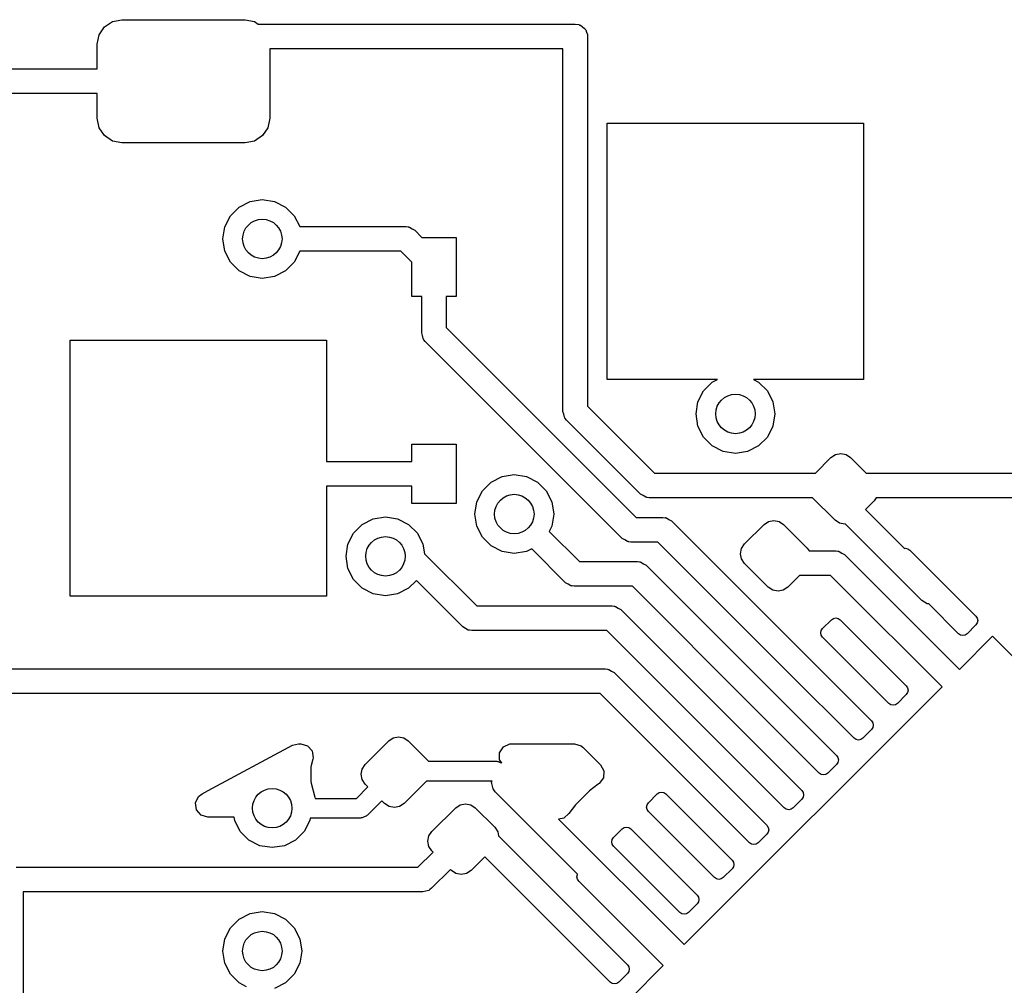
# Model space of a CAD drawing. Extents: x 3.08 to 5.54, y -3.21 to -0.59.
# Tile 5 of 10: x 3.99 to 4.38, y -1.36 to -0.98. Entities that reach past the tile are written whole.
import ezdxf

# ---------------------------------------------------------------- set-up
doc = ezdxf.new("R2010")
doc.units = 0
doc.header["$MEASUREMENT"] = 0
doc.layers.add('BLACK', color=7, linetype='CONTINUOUS')

msp = doc.modelspace()

# ---------------------------------------------------------------- linework, layer by layer
at = {"layer": 'BLACK', "linetype": 'CONTINUOUS'}
for p, q in [((4.02142, -0.98147), (4.02355, -0.978276)), ((4.02355, -0.978276), (4.02675, -0.976143)), ((4.02675, -0.976143), (4.03051, -0.975394)), ((4.03051, -0.975394), (4.07972, -0.975394)), ((4.07972, -0.975394), (4.08349, -0.976143)), ((4.08349, -0.976143), (4.08499, -0.977146)), ((4.08499, -0.977146), (4.21163, -0.977146)), ((4.21163, -0.977146), (4.21303, -0.977349)), ((4.21303, -0.977349), (4.21333, -0.977542)), ((4.21333, -0.977542), (4.21368, -0.977593)), ((4.21368, -0.977593), (4.21447, -0.978282)), ((4.21447, -0.978282), (4.21536, -0.978852)), ((4.21536, -0.978852), (4.2155, -0.979176)), ((4.2155, -0.979176), (4.21577, -0.979409)), ((4.02067, -0.985236), (4.02142, -0.98147)), ((4.21577, -0.979409), (4.21607, -0.980417)), ((4.21607, -0.980417), (4.2165, -0.981374)), ((4.2165, -0.981374), (4.21645, -0.981726)), ((4.21645, -0.981726), (4.21655, -0.982067)), ((4.21655, -0.982067), (4.21655, -1.12983)), ((4.02067, -0.995079), (4.02067, -0.985236)), ((4.20671, -0.986989), (4.08957, -0.986989)), ((4.08957, -0.986989), (4.08957, -1.01476)), ((4.20671, -1.13187), (4.20671, -0.986989)), ((3.98224, -0.995079), (4.02067, -0.995079)), ((4.02067, -1.00492), (3.98428, -1.00492)), ((4.02067, -1.01476), (4.02067, -1.00492)), ((4.02142, -1.01853), (4.02067, -1.01476)), ((4.02355, -1.02172), (4.02142, -1.01853)), ((4.08882, -1.01853), (4.08668, -1.02172)), ((4.08957, -1.01476), (4.08882, -1.01853)), ((4.22441, -1.11909), (4.22441, -1.01673)), ((4.22441, -1.01673), (4.32677, -1.01673)), ((4.32677, -1.01673), (4.32677, -1.11909)), ((4.02675, -1.02386), (4.02355, -1.02172)), ((4.08668, -1.02172), (4.08349, -1.02386)), ((4.03051, -1.02461), (4.02675, -1.02386)), ((4.07972, -1.02461), (4.03051, -1.02461)), ((4.08349, -1.02386), (4.07972, -1.02461)), ((4.07736, -1.05025), (4.08175, -1.04801)), ((4.08175, -1.04801), (4.08661, -1.04724)), ((4.08661, -1.04724), (4.09148, -1.04801)), ((4.09148, -1.04801), (4.09587, -1.05025)), ((4.07164, -1.05813), (4.07387, -1.05374)), ((4.07387, -1.05374), (4.07736, -1.05025)), ((4.09587, -1.05025), (4.09935, -1.05374)), ((4.09935, -1.05374), (4.10156, -1.05807)), ((4.07087, -1.06299), (4.07164, -1.05813)), ((4.10156, -1.05807), (4.14403, -1.05807)), ((4.14403, -1.05807), (4.14489, -1.0582)), ((4.14489, -1.0582), (4.14508, -1.05818)), ((4.14508, -1.05818), (4.14517, -1.05824)), ((4.14517, -1.05824), (4.14543, -1.05827)), ((4.14543, -1.05827), (4.14644, -1.05893)), ((4.14644, -1.05893), (4.14751, -1.05951)), ((4.14751, -1.05951), (4.15033, -1.06234)), ((4.07164, -1.06786), (4.07087, -1.06299)), ((4.15033, -1.06234), (4.16404, -1.06234)), ((4.16404, -1.06234), (4.16404, -1.08596)), ((4.07387, -1.07225), (4.07164, -1.06786)), ((4.10156, -1.06791), (4.09935, -1.07225)), ((4.14199, -1.06791), (4.10156, -1.06791)), ((4.14632, -1.07225), (4.14199, -1.06791)), ((4.07736, -1.07573), (4.07387, -1.07225)), ((4.09935, -1.07225), (4.09587, -1.07573)), ((4.14632, -1.08596), (4.14632, -1.07225)), ((4.08175, -1.07797), (4.07736, -1.07573)), ((4.09587, -1.07573), (4.09148, -1.07797)), ((4.08661, -1.07874), (4.08175, -1.07797)), ((4.09148, -1.07797), (4.08661, -1.07874)), ((4.15026, -1.08596), (4.14632, -1.08596)), ((4.15026, -1.10045), (4.15026, -1.08596)), ((4.16404, -1.08596), (4.1601, -1.08596)), ((4.1601, -1.08596), (4.1601, -1.09841)), ((4.1506, -1.10161), (4.15026, -1.10045)), ((4.1601, -1.09841), (4.23589, -1.17419)), ((4.00984, -1.20571), (4.00984, -1.10335)), ((4.00984, -1.10335), (4.1122, -1.10335)), ((4.1122, -1.10335), (4.1122, -1.1519)), ((4.15086, -1.1028), (4.1506, -1.10161)), ((4.15101, -1.103), (4.15086, -1.1028)), ((4.15104, -1.10311), (4.15101, -1.103)), ((4.15118, -1.10323), (4.15104, -1.10311)), ((4.1517, -1.10393), (4.15118, -1.10323)), ((4.23037, -1.18259), (4.1517, -1.10393)), ((4.26841, -1.11909), (4.22441, -1.11909)), ((4.26285, -1.12364), (4.26633, -1.12015)), ((4.26633, -1.12015), (4.26841, -1.11909)), ((4.32677, -1.11909), (4.28277, -1.11909)), ((4.28277, -1.11909), (4.28484, -1.12015)), ((4.28484, -1.12015), (4.28833, -1.12364)), ((4.26061, -1.12803), (4.26285, -1.12364)), ((4.28833, -1.12364), (4.29057, -1.12803)), ((4.25984, -1.13289), (4.26061, -1.12803)), ((4.29057, -1.12803), (4.29134, -1.13289)), ((4.20705, -1.13303), (4.20671, -1.13187)), ((4.21655, -1.12983), (4.24322, -1.1565)), ((4.20731, -1.13422), (4.20705, -1.13303)), ((4.20746, -1.13442), (4.20731, -1.13422)), ((4.20749, -1.13453), (4.20746, -1.13442)), ((4.20763, -1.13465), (4.20749, -1.13453)), ((4.20815, -1.13535), (4.20763, -1.13465)), ((4.2377, -1.1649), (4.20815, -1.13535)), ((4.26061, -1.13776), (4.25984, -1.13289)), ((4.29134, -1.13289), (4.29057, -1.13776)), ((4.26285, -1.14215), (4.26061, -1.13776)), ((4.29057, -1.13776), (4.28833, -1.14215)), ((4.26633, -1.14563), (4.26285, -1.14215)), ((4.28833, -1.14215), (4.28484, -1.14563)), ((4.14632, -1.1519), (4.14632, -1.14501)), ((4.14632, -1.14501), (4.16404, -1.14501)), ((4.16404, -1.14501), (4.16404, -1.16863)), ((4.27072, -1.14787), (4.26633, -1.14563)), ((4.27559, -1.14864), (4.27072, -1.14787)), ((4.28045, -1.14787), (4.27559, -1.14864)), ((4.28484, -1.14563), (4.28045, -1.14787)), ((4.1122, -1.1519), (4.14632, -1.1519)), ((4.30754, -1.1565), (4.31375, -1.15029)), ((4.31375, -1.15029), (4.31554, -1.1491)), ((4.31554, -1.1491), (4.31765, -1.14868)), ((4.31765, -1.14868), (4.31975, -1.1491)), ((4.31975, -1.1491), (4.32154, -1.15029)), ((4.32154, -1.15029), (4.32775, -1.1565)), ((4.17452, -1.16361), (4.178, -1.16013)), ((4.178, -1.16013), (4.18239, -1.15789)), ((4.18239, -1.15789), (4.18726, -1.15712)), ((4.18726, -1.15712), (4.19213, -1.15789)), ((4.19213, -1.15789), (4.19652, -1.16013)), ((4.19652, -1.16013), (4.2, -1.16361)), ((4.24322, -1.1565), (4.30754, -1.1565)), ((4.32775, -1.1565), (4.3921, -1.1565)), ((4.14632, -1.16174), (4.1122, -1.16174)), ((4.1122, -1.16174), (4.1122, -1.20571)), ((4.14632, -1.16863), (4.14632, -1.16174)), ((4.17228, -1.168), (4.17452, -1.16361)), ((4.2, -1.16361), (4.20224, -1.168)), ((4.17151, -1.17287), (4.17228, -1.168)), ((4.20224, -1.168), (4.20301, -1.17287)), ((4.23876, -1.16548), (4.2377, -1.1649)), ((4.23978, -1.16614), (4.23876, -1.16548)), ((4.24003, -1.16617), (4.23978, -1.16614)), ((4.24013, -1.16623), (4.24003, -1.16617)), ((4.24031, -1.16621), (4.24013, -1.16623)), ((4.24118, -1.16634), (4.24031, -1.16621)), ((4.30641, -1.16634), (4.24118, -1.16634)), ((4.31542, -1.17535), (4.30641, -1.16634)), ((4.33101, -1.16755), (4.32756, -1.171)), ((4.33182, -1.16634), (4.33101, -1.16755)), ((4.3921, -1.16634), (4.33182, -1.16634)), ((4.16404, -1.16863), (4.14632, -1.16863)), ((4.32756, -1.171), (4.34316, -1.1866)), ((4.12655, -1.17702), (4.13094, -1.17479)), ((4.13094, -1.17479), (4.13581, -1.17402)), ((4.13581, -1.17402), (4.14067, -1.17479)), ((4.14067, -1.17479), (4.14506, -1.17702)), ((4.17228, -1.17773), (4.17151, -1.17287)), ((4.20301, -1.17287), (4.20224, -1.17773)), ((4.23589, -1.17419), (4.2466, -1.17419)), ((4.2466, -1.17419), (4.24747, -1.17432)), ((4.24747, -1.17432), (4.24765, -1.17431)), ((4.24765, -1.17431), (4.24775, -1.17436)), ((4.24775, -1.17436), (4.248, -1.1744)), ((4.248, -1.1744), (4.24902, -1.17505)), ((4.24902, -1.17505), (4.25008, -1.17564)), ((4.25008, -1.17564), (4.30346, -1.22901)), ((4.28702, -1.17702), (4.28881, -1.17582)), ((4.28881, -1.17582), (4.29092, -1.1754)), ((4.29092, -1.1754), (4.29303, -1.17582)), ((4.29303, -1.17582), (4.29482, -1.17702)), ((4.31721, -1.17654), (4.31542, -1.17535)), ((4.12306, -1.18051), (4.12655, -1.17702)), ((4.14506, -1.17702), (4.14855, -1.18051)), ((4.17452, -1.18212), (4.17228, -1.17773)), ((4.20224, -1.17773), (4.20117, -1.17982)), ((4.20117, -1.17982), (4.21325, -1.19189)), ((4.27923, -1.18481), (4.28702, -1.17702)), ((4.29482, -1.17702), (4.30428, -1.18648)), ((4.31932, -1.17696), (4.31721, -1.17654)), ((4.31956, -1.17691), (4.31932, -1.17696)), ((4.35009, -1.20744), (4.31956, -1.17691)), ((4.12083, -1.1849), (4.12306, -1.18051)), ((4.14855, -1.18051), (4.15078, -1.1849)), ((4.178, -1.18561), (4.17452, -1.18212)), ((4.23143, -1.18318), (4.23037, -1.18259)), ((4.23245, -1.18383), (4.23143, -1.18318)), ((4.12006, -1.18976), (4.12083, -1.1849)), ((4.15078, -1.1849), (4.15138, -1.1887)), ((4.18239, -1.18784), (4.178, -1.18561)), ((4.19421, -1.18678), (4.19213, -1.18784)), ((4.20773, -1.20029), (4.19421, -1.18678)), ((4.2327, -1.18387), (4.23245, -1.18383)), ((4.2328, -1.18392), (4.2327, -1.18387)), ((4.23298, -1.18391), (4.2328, -1.18392)), ((4.23385, -1.18404), (4.23298, -1.18391)), ((4.24456, -1.18404), (4.23385, -1.18404)), ((4.2965, -1.23597), (4.24456, -1.18404)), ((4.27761, -1.18871), (4.27803, -1.1866)), ((4.27803, -1.1866), (4.27923, -1.18481)), ((4.30428, -1.18648), (4.30501, -1.18758)), ((4.30501, -1.18758), (4.31566, -1.18758)), ((4.31566, -1.18758), (4.31653, -1.1877)), ((4.31653, -1.1877), (4.31671, -1.18769)), ((4.31671, -1.18769), (4.31681, -1.18774)), ((4.34316, -1.1866), (4.34348, -1.18654)), ((4.34348, -1.18654), (4.34442, -1.18672)), ((4.34442, -1.18672), (4.34522, -1.18726)), ((4.34522, -1.18726), (4.37167, -1.2137)), ((4.12083, -1.19463), (4.12006, -1.18976)), ((4.15138, -1.1887), (4.17227, -1.20959)), ((4.18726, -1.18861), (4.18239, -1.18784)), ((4.19213, -1.18784), (4.18726, -1.18861)), ((4.27803, -1.19082), (4.27761, -1.18871)), ((4.27923, -1.19261), (4.27803, -1.19082)), ((4.31681, -1.18774), (4.31706, -1.18778)), ((4.31706, -1.18778), (4.31808, -1.18844)), ((4.31808, -1.18844), (4.31914, -1.18902)), ((4.31914, -1.18902), (4.3313, -1.20118)), ((4.12306, -1.19902), (4.12083, -1.19463)), ((4.21325, -1.19189), (4.23646, -1.19189)), ((4.23646, -1.19189), (4.23733, -1.19202)), ((4.23733, -1.19202), (4.23751, -1.192)), ((4.23751, -1.192), (4.23761, -1.19206)), ((4.23761, -1.19206), (4.23786, -1.19209)), ((4.23786, -1.19209), (4.23888, -1.19275)), ((4.23888, -1.19275), (4.23994, -1.19333)), ((4.23994, -1.19333), (4.28954, -1.24293)), ((4.28869, -1.20207), (4.27923, -1.19261)), ((4.12655, -1.2025), (4.12306, -1.19902)), ((4.14817, -1.1994), (4.14506, -1.2025)), ((4.16676, -1.21799), (4.14817, -1.1994)), ((4.30114, -1.19742), (4.29649, -1.20207)), ((4.31362, -1.19742), (4.30114, -1.19742)), ((4.32434, -1.20814), (4.31362, -1.19742)), ((4.13094, -1.20474), (4.12655, -1.2025)), ((4.14506, -1.2025), (4.14067, -1.20474)), ((4.20879, -1.20087), (4.20773, -1.20029)), ((4.20981, -1.20153), (4.20879, -1.20087)), ((4.21006, -1.20157), (4.20981, -1.20153)), ((4.21016, -1.20162), (4.21006, -1.20157)), ((4.21034, -1.20161), (4.21016, -1.20162)), ((4.21121, -1.20173), (4.21034, -1.20161)), ((4.23442, -1.20173), (4.21121, -1.20173)), ((4.28258, -1.24989), (4.23442, -1.20173)), ((4.29048, -1.20327), (4.28869, -1.20207)), ((4.29259, -1.20369), (4.29048, -1.20327)), ((4.2947, -1.20327), (4.29259, -1.20369)), ((4.29649, -1.20207), (4.2947, -1.20327)), ((4.3313, -1.20118), (4.3313, -1.20118)), ((4.3313, -1.20118), (4.35775, -1.22762)), ((4.1122, -1.20571), (4.00984, -1.20571)), ((4.13581, -1.20551), (4.13094, -1.20474)), ((4.14067, -1.20474), (4.13581, -1.20551)), ((4.17227, -1.20959), (4.22632, -1.20959)), ((4.22632, -1.20959), (4.22719, -1.20971)), ((4.22719, -1.20971), (4.22737, -1.2097)), ((4.22737, -1.2097), (4.22747, -1.20976)), ((4.22747, -1.20976), (4.22772, -1.20979)), ((4.22772, -1.20979), (4.22874, -1.21045)), ((4.22874, -1.21045), (4.2298, -1.21103)), ((4.2298, -1.21103), (4.27562, -1.25685)), ((4.35079, -1.23458), (4.32434, -1.20814)), ((4.32434, -1.20814), (4.32434, -1.20814)), ((4.35115, -1.20802), (4.35009, -1.20744)), ((4.35217, -1.20868), (4.35115, -1.20802)), ((4.35242, -1.20871), (4.35217, -1.20868)), ((4.35252, -1.20877), (4.35242, -1.20871)), ((4.3527, -1.20876), (4.35252, -1.20877)), ((4.35282, -1.20877), (4.3527, -1.20876)), ((4.36471, -1.22066), (4.35282, -1.20877)), ((4.31042, -1.21858), (4.3139, -1.2151)), ((4.3139, -1.2151), (4.3147, -1.21456)), ((4.3147, -1.21456), (4.31564, -1.21437)), ((4.31564, -1.21437), (4.31658, -1.21456)), ((4.31658, -1.21456), (4.31738, -1.2151)), ((4.31738, -1.2151), (4.34383, -1.24154)), ((4.37167, -1.2137), (4.3722, -1.2145)), ((4.3722, -1.2145), (4.37239, -1.21544)), ((4.16782, -1.21857), (4.16676, -1.21799)), ((4.16884, -1.21923), (4.16782, -1.21857)), ((4.30989, -1.21937), (4.31042, -1.21858)), ((4.37167, -1.21718), (4.36819, -1.22066)), ((4.3722, -1.21639), (4.37167, -1.21718)), ((4.37239, -1.21544), (4.3722, -1.21639)), ((4.16909, -1.21927), (4.16884, -1.21923)), ((4.16919, -1.21932), (4.16909, -1.21927)), ((4.16937, -1.21931), (4.16919, -1.21932)), ((4.17024, -1.21943), (4.16937, -1.21931)), ((4.22428, -1.21943), (4.17024, -1.21943)), ((4.26866, -1.26381), (4.22428, -1.21943)), ((4.3097, -1.22032), (4.30989, -1.21937)), ((4.30989, -1.22126), (4.3097, -1.22032)), ((4.31042, -1.22206), (4.30989, -1.22126)), ((4.33687, -1.2485), (4.31042, -1.22206)), ((4.36551, -1.2212), (4.36471, -1.22066)), ((4.36506, -1.23493), (4.37828, -1.22171)), ((4.36645, -1.22138), (4.36551, -1.2212)), ((4.36739, -1.2212), (4.36645, -1.22138)), ((4.36819, -1.22066), (4.36739, -1.2212)), ((4.37828, -1.22171), (4.43326, -1.27669)), ((4.30346, -1.22901), (4.30346, -1.22901)), ((4.30346, -1.22901), (4.32991, -1.25546)), ((4.35775, -1.22762), (4.35775, -1.22762)), ((4.35775, -1.22762), (4.36506, -1.23493)), ((3.96228, -1.23475), (4.22364, -1.23475)), ((4.22364, -1.23475), (4.22451, -1.23488)), ((4.22451, -1.23488), (4.22469, -1.23486)), ((4.22469, -1.23486), (4.22479, -1.23492)), ((4.3581, -1.24189), (4.35079, -1.23458)), ((4.35079, -1.23458), (4.35079, -1.23458)), ((4.22479, -1.23492), (4.22504, -1.23495)), ((4.22504, -1.23495), (4.22606, -1.23561)), ((4.22606, -1.23561), (4.22712, -1.23619)), ((4.22712, -1.23619), (4.2617, -1.27077)), ((4.32295, -1.26242), (4.2965, -1.23597)), ((4.2965, -1.23597), (4.2965, -1.23597)), ((4.25511, -1.34488), (4.3581, -1.24189)), ((4.34383, -1.24154), (4.34436, -1.24234)), ((4.34436, -1.24234), (4.34455, -1.24328)), ((4.2216, -1.24459), (3.96228, -1.24459)), ((4.25474, -1.27773), (4.2216, -1.24459)), ((4.28954, -1.24293), (4.28954, -1.24293)), ((4.28954, -1.24293), (4.31599, -1.26938)), ((4.34383, -1.24502), (4.34035, -1.2485)), ((4.34436, -1.24422), (4.34383, -1.24502)), ((4.34455, -1.24328), (4.34436, -1.24422)), ((4.30903, -1.27634), (4.28258, -1.24989)), ((4.28258, -1.24989), (4.28258, -1.24989)), ((4.33767, -1.24904), (4.33687, -1.2485)), ((4.33861, -1.24922), (4.33767, -1.24904)), ((4.33955, -1.24904), (4.33861, -1.24922)), ((4.34035, -1.2485), (4.33955, -1.24904)), ((4.27562, -1.25685), (4.27562, -1.25685)), ((4.27562, -1.25685), (4.30207, -1.2833)), ((4.32991, -1.25546), (4.33044, -1.25626)), ((4.33044, -1.25814), (4.32991, -1.25894)), ((4.33044, -1.25626), (4.33063, -1.2572)), ((4.33063, -1.2572), (4.33044, -1.25814)), ((4.13712, -1.26348), (4.13891, -1.26229)), ((4.13891, -1.26229), (4.14102, -1.26187)), ((4.14102, -1.26187), (4.14313, -1.26229)), ((4.14313, -1.26229), (4.14491, -1.26348)), ((4.32375, -1.26295), (4.32295, -1.26242)), ((4.32643, -1.26242), (4.32563, -1.26295)), ((4.32991, -1.25894), (4.32643, -1.26242)), ((4.06497, -1.28332), (4.09866, -1.2652)), ((4.09866, -1.2652), (4.10101, -1.26461)), ((4.10101, -1.26461), (4.10196, -1.26461)), ((4.10196, -1.26461), (4.10464, -1.2654)), ((4.10464, -1.2654), (4.10647, -1.26751)), ((4.12765, -1.27295), (4.13712, -1.26348)), ((4.14491, -1.26348), (4.15271, -1.27127)), ((4.18139, -1.26821), (4.18289, -1.26585)), ((4.18289, -1.26585), (4.18542, -1.26467)), ((4.18542, -1.26467), (4.18616, -1.26461)), ((4.18616, -1.26461), (4.21126, -1.26461)), ((4.21126, -1.26461), (4.21394, -1.2654)), ((4.21394, -1.2654), (4.21476, -1.26607)), ((4.21476, -1.26607), (4.22172, -1.27302)), ((4.29511, -1.29026), (4.26866, -1.26381)), ((4.26866, -1.26381), (4.26866, -1.26381)), ((4.32469, -1.26314), (4.32375, -1.26295)), ((4.32563, -1.26295), (4.32469, -1.26314)), ((4.10647, -1.26751), (4.10687, -1.27028)), ((4.10687, -1.27028), (4.10676, -1.27081)), ((4.18141, -1.27101), (4.18139, -1.26821)), ((4.31599, -1.26938), (4.31652, -1.27018)), ((4.31652, -1.27018), (4.31671, -1.27112)), ((4.10612, -1.27332), (4.10604, -1.27393)), ((4.10604, -1.27393), (4.10604, -1.27975)), ((4.10676, -1.27081), (4.10612, -1.27332)), ((4.12646, -1.27473), (4.12765, -1.27295)), ((4.15271, -1.27127), (4.15296, -1.27165)), ((4.15296, -1.27165), (4.18025, -1.27165)), ((4.18025, -1.27165), (4.18055, -1.27175)), ((4.18055, -1.27175), (4.18086, -1.2717)), ((4.18086, -1.2717), (4.18168, -1.27212)), ((4.18226, -1.27231), (4.18141, -1.27101)), ((4.18168, -1.27212), (4.18226, -1.27231)), ((4.22172, -1.27302), (4.22306, -1.27547)), ((4.2617, -1.27077), (4.28815, -1.29722)), ((4.31599, -1.27286), (4.31251, -1.27634)), ((4.31652, -1.27206), (4.31599, -1.27286)), ((4.31671, -1.27112), (4.31652, -1.27206)), ((4.12604, -1.27684), (4.12646, -1.27473)), ((4.12646, -1.27895), (4.12604, -1.27684)), ((4.22306, -1.27547), (4.22286, -1.27826)), ((4.28119, -1.30418), (4.25474, -1.27773)), ((4.30983, -1.27687), (4.30903, -1.27634)), ((4.31077, -1.27706), (4.30983, -1.27687)), ((4.31171, -1.27687), (4.31077, -1.27706)), ((4.31251, -1.27634), (4.31171, -1.27687)), ((4.10604, -1.27975), (4.10612, -1.28037)), ((4.10612, -1.28037), (4.10756, -1.28601)), ((4.12418, -1.28644), (4.12877, -1.28185)), ((4.12765, -1.28074), (4.12646, -1.27895)), ((4.12877, -1.28185), (4.12765, -1.28074)), ((4.15225, -1.27953), (4.14324, -1.28853)), ((4.17837, -1.27953), (4.15225, -1.27953)), ((4.1782, -1.27999), (4.17837, -1.27953)), ((4.17878, -1.2827), (4.1782, -1.27999)), ((4.22079, -1.28072), (4.21727, -1.28341)), ((4.22095, -1.28065), (4.22079, -1.28072)), ((4.22118, -1.2805), (4.22095, -1.28065)), ((4.22286, -1.27826), (4.22118, -1.2805)), ((4.05997, -1.28829), (4.06113, -1.28575)), ((4.06113, -1.28575), (4.06253, -1.28463)), ((4.06253, -1.28463), (4.06497, -1.28332)), ((4.10756, -1.28601), (4.10773, -1.28644)), ((4.17963, -1.28383), (4.17878, -1.2827)), ((4.21251, -1.31672), (4.17963, -1.28383)), ((4.21727, -1.28341), (4.21171, -1.28898)), ((4.24082, -1.28817), (4.2443, -1.28469)), ((4.2443, -1.28469), (4.2451, -1.28416)), ((4.2451, -1.28416), (4.24604, -1.28397)), ((4.24604, -1.28397), (4.24699, -1.28416)), ((4.24699, -1.28416), (4.24778, -1.28469)), ((4.24778, -1.28469), (4.27423, -1.31114)), ((4.30207, -1.2833), (4.3026, -1.2841)), ((4.3026, -1.28598), (4.30207, -1.28678)), ((4.3026, -1.2841), (4.30279, -1.28504)), ((4.30279, -1.28504), (4.3026, -1.28598)), ((4.06037, -1.29106), (4.05997, -1.28829)), ((4.10773, -1.28644), (4.12418, -1.28644)), ((4.13433, -1.28742), (4.1286, -1.29316)), ((4.13545, -1.28853), (4.13433, -1.28742)), ((4.13724, -1.28973), (4.13545, -1.28853)), ((4.13935, -1.29015), (4.13724, -1.28973)), ((4.14145, -1.28973), (4.13935, -1.29015)), ((4.14324, -1.28853), (4.14145, -1.28973)), ((4.16384, -1.29021), (4.16563, -1.28901)), ((4.16563, -1.28901), (4.16774, -1.28859)), ((4.16774, -1.28859), (4.16985, -1.28901)), ((4.16985, -1.28901), (4.17164, -1.29021)), ((4.21171, -1.28898), (4.20901, -1.29249)), ((4.2401, -1.28991), (4.24029, -1.28897)), ((4.24029, -1.29085), (4.2401, -1.28991)), ((4.24029, -1.28897), (4.24082, -1.28817)), ((4.30207, -1.28678), (4.29859, -1.29026)), ((4.0622, -1.29317), (4.06037, -1.29106)), ((4.06488, -1.29396), (4.0622, -1.29317)), ((4.12725, -1.29384), (4.12643, -1.29426)), ((4.12813, -1.29356), (4.12725, -1.29384)), ((4.12831, -1.2933), (4.12813, -1.29356)), ((4.1286, -1.29316), (4.12831, -1.2933)), ((4.15438, -1.29967), (4.16384, -1.29021)), ((4.17164, -1.29021), (4.17943, -1.298)), ((4.20901, -1.2925), (4.20709, -1.29432)), ((4.20901, -1.29249), (4.20901, -1.2925)), ((4.24082, -1.29165), (4.24029, -1.29085)), ((4.26727, -1.3181), (4.24082, -1.29165)), ((4.29591, -1.29079), (4.29511, -1.29026)), ((4.29685, -1.29098), (4.29591, -1.29079)), ((4.29779, -1.29079), (4.29685, -1.29098)), ((4.29859, -1.29026), (4.29779, -1.29079)), ((4.07537, -1.29396), (4.06488, -1.29396)), ((4.07557, -1.29524), (4.07537, -1.29396)), ((4.07781, -1.29963), (4.07557, -1.29524)), ((4.10553, -1.29524), (4.10329, -1.29963)), ((4.10568, -1.29431), (4.10553, -1.29524)), ((4.12581, -1.29431), (4.10568, -1.29431)), ((4.12612, -1.29421), (4.12581, -1.29431)), ((4.12643, -1.29426), (4.12612, -1.29421)), ((4.20709, -1.29432), (4.20496, -1.29474)), ((4.20496, -1.29474), (4.25511, -1.34488)), ((4.28815, -1.29722), (4.28868, -1.29802)), ((4.08129, -1.30311), (4.07781, -1.29963)), ((4.10329, -1.29963), (4.09981, -1.30311)), ((4.15276, -1.30357), (4.15318, -1.30146)), ((4.15318, -1.30146), (4.15438, -1.29967)), ((4.17943, -1.298), (4.18063, -1.29979)), ((4.18063, -1.29979), (4.18094, -1.30137)), ((4.18094, -1.30137), (4.20603, -1.32645)), ((4.22691, -1.30209), (4.23038, -1.29861)), ((4.23038, -1.29861), (4.23118, -1.29808)), ((4.23118, -1.29808), (4.23212, -1.29789)), ((4.23212, -1.29789), (4.23307, -1.29808)), ((4.23307, -1.29808), (4.23386, -1.29861)), ((4.23386, -1.29861), (4.26031, -1.32506)), ((4.28815, -1.3007), (4.28467, -1.30418)), ((4.28868, -1.2999), (4.28815, -1.3007)), ((4.28868, -1.29802), (4.28887, -1.29896)), ((4.28887, -1.29896), (4.28868, -1.2999)), ((4.08568, -1.30535), (4.08129, -1.30311)), ((4.09055, -1.30612), (4.08568, -1.30535)), ((4.09542, -1.30535), (4.09055, -1.30612)), ((4.09981, -1.30311), (4.09542, -1.30535)), ((4.15318, -1.30568), (4.15276, -1.30357)), ((4.15438, -1.30747), (4.15318, -1.30568)), ((4.22618, -1.30383), (4.22637, -1.30289)), ((4.22637, -1.30477), (4.22618, -1.30383)), ((4.22637, -1.30289), (4.22691, -1.30209)), ((4.22691, -1.30557), (4.22637, -1.30477)), ((4.25335, -1.33202), (4.22691, -1.30557)), ((4.28199, -1.30471), (4.28119, -1.30418)), ((4.28293, -1.3049), (4.28199, -1.30471)), ((4.28387, -1.30471), (4.28293, -1.3049)), ((4.28467, -1.30418), (4.28387, -1.30471)), ((4.1487, -1.31398), (4.1548, -1.30788)), ((4.1548, -1.30788), (4.15438, -1.30747)), ((4.17544, -1.30979), (4.16997, -1.31526)), ((4.19907, -1.33341), (4.17544, -1.30979)), ((4.27423, -1.31114), (4.27476, -1.31194)), ((4.27476, -1.31194), (4.27495, -1.31288)), ((4.27495, -1.31288), (4.27476, -1.31382)), ((3.98826, -1.31398), (4.1487, -1.31398)), ((4.16176, -1.31484), (4.15422, -1.32238)), ((4.16217, -1.31526), (4.16176, -1.31484)), ((4.16396, -1.31645), (4.16217, -1.31526)), ((4.16607, -1.31687), (4.16396, -1.31645)), ((4.16818, -1.31645), (4.16607, -1.31687)), ((4.16997, -1.31526), (4.16818, -1.31645)), ((4.21226, -1.31775), (4.21245, -1.31681)), ((4.21245, -1.31681), (4.21251, -1.31672)), ((4.27423, -1.31462), (4.27075, -1.3181)), ((4.27476, -1.31382), (4.27423, -1.31462)), ((4.21245, -1.31869), (4.21226, -1.31775)), ((4.21299, -1.31949), (4.21245, -1.31869)), ((4.23943, -1.34594), (4.21299, -1.31949)), ((4.26807, -1.31863), (4.26727, -1.3181)), ((4.26901, -1.31882), (4.26807, -1.31863)), ((4.26995, -1.31863), (4.26901, -1.31882)), ((4.27075, -1.3181), (4.26995, -1.31863)), ((4.15074, -1.32382), (3.99114, -1.32382)), ((3.99114, -1.32382), (3.99114, -1.49336)), ((4.1519, -1.32348), (4.15074, -1.32382)), ((4.15309, -1.32322), (4.1519, -1.32348)), ((4.15329, -1.32307), (4.15309, -1.32322)), ((4.1534, -1.32304), (4.15329, -1.32307)), ((4.15352, -1.3229), (4.1534, -1.32304)), ((4.15422, -1.32238), (4.15352, -1.3229)), ((4.26031, -1.32506), (4.26085, -1.32586)), ((4.20603, -1.32645), (4.23247, -1.3529)), ((4.26031, -1.32854), (4.25683, -1.33202)), ((4.26085, -1.32774), (4.26031, -1.32854)), ((4.26085, -1.32586), (4.26103, -1.3268)), ((4.26103, -1.3268), (4.26085, -1.32774)), ((4.07736, -1.33468), (4.08175, -1.33244)), ((4.08175, -1.33244), (4.08661, -1.33167)), ((4.08661, -1.33167), (4.09148, -1.33244)), ((4.09148, -1.33244), (4.09587, -1.33468)), ((4.25415, -1.33255), (4.25335, -1.33202)), ((4.25509, -1.33274), (4.25415, -1.33255)), ((4.25603, -1.33255), (4.25509, -1.33274)), ((4.25683, -1.33202), (4.25603, -1.33255)), ((4.07387, -1.33816), (4.07736, -1.33468)), ((4.09587, -1.33468), (4.09935, -1.33816)), ((4.22551, -1.35986), (4.19907, -1.33341)), ((4.07164, -1.34255), (4.07387, -1.33816)), ((4.09935, -1.33816), (4.10159, -1.34255)), ((4.07087, -1.34742), (4.07164, -1.34255)), ((4.10159, -1.34255), (4.10236, -1.34742)), ((4.07164, -1.35229), (4.07087, -1.34742)), ((4.10236, -1.34742), (4.10159, -1.35229)), ((4.24674, -1.35325), (4.23943, -1.34594)), ((4.23943, -1.34594), (4.23943, -1.34594)), ((4.07387, -1.35668), (4.07164, -1.35229)), ((4.10159, -1.35229), (4.09935, -1.35668)), ((4.07736, -1.36016), (4.07387, -1.35668)), ((4.09935, -1.35668), (4.09587, -1.36016)), ((4.23247, -1.35638), (4.22899, -1.35986)), ((4.23247, -1.3529), (4.23301, -1.3537)), ((4.23301, -1.35558), (4.23247, -1.35638)), ((4.23301, -1.3537), (4.23319, -1.35464)), ((4.23319, -1.35464), (4.23301, -1.35558)), ((4.23352, -1.36647), (4.24674, -1.35325)), ((4.08031, -1.36167), (4.07736, -1.36016)), ((4.09587, -1.36016), (4.09148, -1.3624)), ((4.22631, -1.36039), (4.22551, -1.35986)), ((4.22725, -1.36058), (4.22631, -1.36039)), ((4.22819, -1.36039), (4.22725, -1.36058)), ((4.22899, -1.35986), (4.22819, -1.36039))]:
    msp.add_line(p, q, dxfattribs=at)
at = {"layer": 'BLACK'}
for centre in [(4.08661, -1.06299), (4.27559, -1.13289), (4.18726, -1.17287), (4.13581, -1.18976), (4.09055, -1.29037), (4.08661, -1.34742)]:
    msp.add_circle(centre, 0.007874, dxfattribs=at)

doc.saveas('drawing.dxf')
